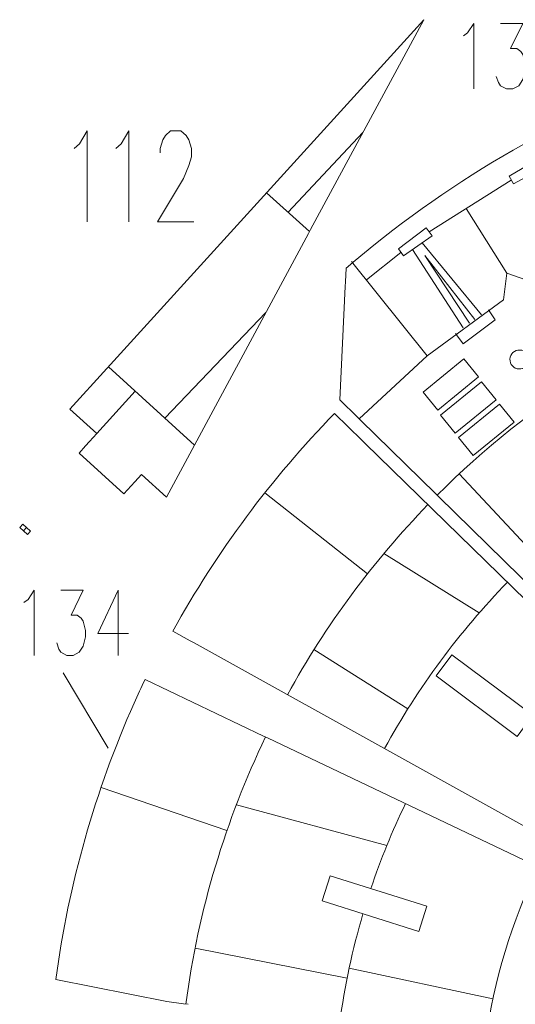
# Model space of a CAD drawing. Header units: inches. Extents: x -7.2 to 7.2, y -5.5 to 5.4.
# Tile 3 of 9: x -7.1 to -4.6, y 0.3 to 5.2. Entities that reach past the tile are written whole.
import ezdxf

# ---------------------------------------------------------------- set-up
doc = ezdxf.new("R2010")
doc.units = ezdxf.units.IN
doc.header["$MEASUREMENT"] = 0
doc.layers.add('Layer 1', color=7, linetype='Continuous')

msp = doc.modelspace()

# ---------------------------------------------------------------- linework, layer by layer
at = {"layer": 'Layer 1', "lineweight": 9}
for points, knots in [([(-5.6559, 4.1467), (-5.6559, 4.1467), (-5.0961, 5.1838), (-5.0961, 5.1838), (-5.0961, 5.1838), (-5.0961, 5.1838), (-6.6454, 3.48), (-6.6454, 3.48)], [0, 0, 0, 0, 0.333333, 0.333333, 0.333333, 0.333333, 1, 1, 1, 1]), ([(-3.6953, 4.8613), (-3.6953, 4.8613), (-3.7276, 4.9632), (-3.7276, 4.9632), (-3.7276, 4.9632), (-3.767, 4.9495), (-3.8058, 4.9353), (-3.8449, 4.9207), (-3.8449, 4.9207), (-4.4417, 4.697), (-4.9959, 4.3703), (-5.4807, 3.9556), (-5.4807, 3.9556), (-5.4807, 3.9556), (-5.4838, 3.8881), (-5.4838, 3.8881)], [0, 0, 0, 0, 0.2, 0.2, 0.2, 0.2, 0.4, 0.4, 0.4, 0.4, 0.6, 0.6, 0.6, 0.6, 1, 1, 1, 1]), ([(-6.5249, 2.9), (-6.5249, 2.9), (-6.4917, 2.9366), (-6.4917, 2.9366), (-6.4917, 2.9366), (-6.4917, 2.9366), (-6.3683, 2.8244), (-6.3683, 2.8244), (-6.3683, 2.8244), (-6.3683, 2.8244), (-5.6664, 4.1273), (-5.6664, 4.1273)], [0, 0, 0, 0, 0.25, 0.25, 0.25, 0.25, 0.5, 0.5, 0.5, 0.5, 1, 1, 1, 1]), ([(-5.4848, 3.866), (-5.4848, 3.866), (-5.5108, 3.3049), (-5.5108, 3.3049), (-5.5108, 3.3049), (-5.5108, 3.3049), (-5.4233, 3.2192), (-5.4233, 3.2192)], [0, 0, 0, 0, 0.333333, 0.333333, 0.333333, 0.333333, 1, 1, 1, 1]), ([(-6.6632, 3.4604), (-6.6632, 3.4604), (-6.8463, 3.2591), (-6.8463, 3.2591), (-6.8463, 3.2591), (-6.8463, 3.2591), (-6.7136, 3.1384), (-6.7136, 3.1384), (-6.7136, 3.1384), (-6.7136, 3.1384), (-6.7499, 3.0986), (-6.7499, 3.0986)], [0, 0, 0, 0, 0.25, 0.25, 0.25, 0.25, 0.5, 0.5, 0.5, 0.5, 1, 1, 1, 1]), ([(-5.4018, 3.1054), (-5.4018, 3.1054), (-5.5373, 3.2375), (-5.5373, 3.2375), (-5.5373, 3.2375), (-5.8516, 2.9158), (-6.1193, 2.5559), (-6.337, 2.1624), (-6.337, 2.1624), (-6.337, 2.1624), (-6.2506, 2.1145), (-6.2506, 2.1145)], [0, 0, 0, 0, 0.25, 0.25, 0.25, 0.25, 0.5, 0.5, 0.5, 0.5, 1, 1, 1, 1]), ([(-6.7694, 3.0771), (-6.7694, 3.0771), (-6.8011, 3.0423), (-6.8011, 3.0423), (-6.8011, 3.0423), (-6.8011, 3.0423), (-6.5791, 2.8404), (-6.5791, 2.8404), (-6.5791, 2.8404), (-6.5791, 2.8404), (-6.5431, 2.8801), (-6.5431, 2.8801)], [0, 0, 0, 0, 0.25, 0.25, 0.25, 0.25, 0.5, 0.5, 0.5, 0.5, 1, 1, 1, 1]), ([(-4.6337, 1.6421), (-4.6337, 1.6421), (-5.0349, 1.9406), (-5.0349, 1.9406), (-5.0349, 1.9406), (-5.0349, 1.9406), (-4.9573, 2.0449), (-4.9573, 2.0449), (-4.9573, 2.0449), (-4.9573, 2.0449), (-4.5561, 1.7464), (-4.5561, 1.7464), (-4.5561, 1.7464), (-4.5561, 1.7464), (-4.6337, 1.6421), (-4.6337, 1.6421)], [0, 0, 0, 0, 0.2, 0.2, 0.2, 0.2, 0.4, 0.4, 0.4, 0.4, 0.6, 0.6, 0.6, 0.6, 1, 1, 1, 1]), ([(-5.8884, 1.6438), (-5.8884, 1.6438), (-6.4747, 1.9229), (-6.4747, 1.9229), (-6.4747, 1.9229), (-6.4933, 1.8838), (-6.5109, 1.8458), (-6.5284, 1.8063), (-6.5284, 1.8063), (-6.7217, 1.3722), (-6.8523, 0.9126), (-6.9161, 0.4413), (-6.9161, 0.4413), (-6.9161, 0.4413), (-6.3675, 0.3313), (-6.3675, 0.3313), (-6.3675, 0.3313), (-6.3675, 0.3313), (-6.2836, 0.3207), (-6.2836, 0.3207)], [0, 0, 0, 0, 0.166667, 0.166667, 0.166667, 0.166667, 0.333333, 0.333333, 0.333333, 0.333333, 0.5, 0.5, 0.5, 0.5, 0.666667, 0.666667, 0.666667, 0.666667, 1, 1, 1, 1]), ([(-5.0817, 0.8024), (-5.0817, 0.8024), (-5.121, 0.6781), (-5.121, 0.6781), (-5.121, 0.6781), (-5.121, 0.6781), (-5.598, 0.8292), (-5.598, 0.8292), (-5.598, 0.8292), (-5.598, 0.8292), (-5.5587, 0.9534), (-5.5587, 0.9534), (-5.5587, 0.9534), (-5.5587, 0.9534), (-5.0817, 0.8024), (-5.0817, 0.8024)], [0, 0, 0, 0, 0.2, 0.2, 0.2, 0.2, 0.4, 0.4, 0.4, 0.4, 0.6, 0.6, 0.6, 0.6, 1, 1, 1, 1])]:
    msp.add_open_spline(points, degree=3, knots=knots, dxfattribs=at)
at = {"layer": 'Layer 1', "color": 1, "lineweight": 9}
for points, knots in [([(-4.8993, 5.1033), (-4.8993, 5.1033), (-4.8792, 5.1185), (-4.8792, 5.1185), (-4.8792, 5.1185), (-4.8792, 5.1185), (-4.8488, 5.1646), (-4.8488, 5.1646), (-4.8488, 5.1646), (-4.8488, 5.1646), (-4.8488, 4.8421), (-4.8488, 4.8421)], [0, 0, 0, 0, 0.25, 0.25, 0.25, 0.25, 0.5, 0.5, 0.5, 0.5, 1, 1, 1, 1]), ([(-4.717, 5.1646), (-4.717, 5.1646), (-4.6059, 5.1646), (-4.6059, 5.1646), (-4.6059, 5.1646), (-4.6059, 5.1646), (-4.6666, 5.042), (-4.6666, 5.042), (-4.6666, 5.042), (-4.6666, 5.042), (-4.6362, 5.042), (-4.6362, 5.042), (-4.6362, 5.042), (-4.6362, 5.042), (-4.6159, 5.0264), (-4.6159, 5.0264), (-4.6159, 5.0264), (-4.6159, 5.0264), (-4.6059, 5.0112), (-4.6059, 5.0112), (-4.6059, 5.0112), (-4.6059, 5.0112), (-4.5955, 4.9651), (-4.5955, 4.9651), (-4.5955, 4.9651), (-4.5955, 4.9651), (-4.5955, 4.9342), (-4.5955, 4.9342), (-4.5955, 4.9342), (-4.5955, 4.9342), (-4.6059, 4.8881), (-4.6059, 4.8881), (-4.6059, 4.8881), (-4.6059, 4.8881), (-4.6259, 4.8577), (-4.6259, 4.8577), (-4.6259, 4.8577), (-4.6259, 4.8577), (-4.6563, 4.8421), (-4.6563, 4.8421), (-4.6563, 4.8421), (-4.6563, 4.8421), (-4.6866, 4.8421), (-4.6866, 4.8421), (-4.6866, 4.8421), (-4.6866, 4.8421), (-4.717, 4.8577), (-4.717, 4.8577), (-4.717, 4.8577), (-4.717, 4.8577), (-4.7273, 4.8729), (-4.7273, 4.8729), (-4.7273, 4.8729), (-4.7273, 4.8729), (-4.7374, 4.9038), (-4.7374, 4.9038)], [0, 0, 0, 0, 0.066667, 0.066667, 0.066667, 0.066667, 0.133333, 0.133333, 0.133333, 0.133333, 0.2, 0.2, 0.2, 0.2, 0.266667, 0.266667, 0.266667, 0.266667, 0.333333, 0.333333, 0.333333, 0.333333, 0.4, 0.4, 0.4, 0.4, 0.466667, 0.466667, 0.466667, 0.466667, 0.533333, 0.533333, 0.533333, 0.533333, 0.6, 0.6, 0.6, 0.6, 0.666667, 0.666667, 0.666667, 0.666667, 0.733333, 0.733333, 0.733333, 0.733333, 0.8, 0.8, 0.8, 0.8, 0.866667, 0.866667, 0.866667, 0.866667, 1, 1, 1, 1]), ([(-6.8253, 4.5477), (-6.8253, 4.5477), (-6.7994, 4.5695), (-6.7994, 4.5695), (-6.7994, 4.5695), (-6.7994, 4.5695), (-6.7607, 4.6337), (-6.7607, 4.6337), (-6.7607, 4.6337), (-6.7607, 4.6337), (-6.7607, 4.1849), (-6.7607, 4.1849)], [0, 0, 0, 0, 0.25, 0.25, 0.25, 0.25, 0.5, 0.5, 0.5, 0.5, 1, 1, 1, 1]), ([(-6.6192, 4.5477), (-6.6192, 4.5477), (-6.5933, 4.5695), (-6.5933, 4.5695), (-6.5933, 4.5695), (-6.5933, 4.5695), (-6.5546, 4.6337), (-6.5546, 4.6337), (-6.5546, 4.6337), (-6.5546, 4.6337), (-6.5546, 4.1849), (-6.5546, 4.1849)], [0, 0, 0, 0, 0.25, 0.25, 0.25, 0.25, 0.5, 0.5, 0.5, 0.5, 1, 1, 1, 1]), ([(-6.4, 4.5266), (-6.4, 4.5266), (-6.4, 4.5477), (-6.4, 4.5477), (-6.4, 4.5477), (-6.4, 4.5477), (-6.3872, 4.5907), (-6.3872, 4.5907), (-6.3872, 4.5907), (-6.3872, 4.5907), (-6.3741, 4.6119), (-6.3741, 4.6119), (-6.3741, 4.6119), (-6.3741, 4.6119), (-6.3486, 4.6337), (-6.3486, 4.6337), (-6.3486, 4.6337), (-6.3486, 4.6337), (-6.2968, 4.6337), (-6.2968, 4.6337), (-6.2968, 4.6337), (-6.2968, 4.6337), (-6.2713, 4.6119), (-6.2713, 4.6119), (-6.2713, 4.6119), (-6.2713, 4.6119), (-6.2581, 4.5907), (-6.2581, 4.5907), (-6.2581, 4.5907), (-6.2581, 4.5907), (-6.2454, 4.5477), (-6.2454, 4.5477), (-6.2454, 4.5477), (-6.2454, 4.5477), (-6.2454, 4.5054), (-6.2454, 4.5054), (-6.2454, 4.5054), (-6.2454, 4.5054), (-6.2581, 4.4625), (-6.2581, 4.4625), (-6.2581, 4.4625), (-6.2581, 4.4625), (-6.284, 4.3984), (-6.284, 4.3984), (-6.284, 4.3984), (-6.284, 4.3984), (-6.4128, 4.1849), (-6.4128, 4.1849), (-6.4128, 4.1849), (-6.4128, 4.1849), (-6.2326, 4.1849), (-6.2326, 4.1849)], [0, 0, 0, 0, 0.071429, 0.071429, 0.071429, 0.071429, 0.142857, 0.142857, 0.142857, 0.142857, 0.214286, 0.214286, 0.214286, 0.214286, 0.285714, 0.285714, 0.285714, 0.285714, 0.357143, 0.357143, 0.357143, 0.357143, 0.428571, 0.428571, 0.428571, 0.428571, 0.5, 0.5, 0.5, 0.5, 0.571429, 0.571429, 0.571429, 0.571429, 0.642857, 0.642857, 0.642857, 0.642857, 0.714286, 0.714286, 0.714286, 0.714286, 0.785714, 0.785714, 0.785714, 0.785714, 0.857143, 0.857143, 0.857143, 0.857143, 1, 1, 1, 1]), ([(-4.6532, 4.3728), (-4.6532, 4.3728), (-4.673, 4.4098), (-4.673, 4.4098), (-4.673, 4.4098), (-4.673, 4.4098), (-4.5258, 4.4974), (-4.5258, 4.4974), (-4.5258, 4.4974), (-4.5258, 4.4974), (-4.5007, 4.4542), (-4.5007, 4.4542), (-4.5007, 4.4542), (-4.5007, 4.4542), (-4.6532, 4.3728), (-4.6532, 4.3728)], [0, 0, 0, 0, 0.2, 0.2, 0.2, 0.2, 0.4, 0.4, 0.4, 0.4, 0.6, 0.6, 0.6, 0.6, 1, 1, 1, 1]), ([(-5.197, 4.0167), (-5.197, 4.0167), (-5.2209, 4.0513), (-5.2209, 4.0513), (-5.2209, 4.0513), (-5.2209, 4.0513), (-5.0846, 4.155), (-5.0846, 4.155), (-5.0846, 4.155), (-5.0846, 4.155), (-5.0548, 4.1149), (-5.0548, 4.1149), (-5.0548, 4.1149), (-5.0548, 4.1149), (-5.197, 4.0167), (-5.197, 4.0167)], [0, 0, 0, 0, 0.2, 0.2, 0.2, 0.2, 0.4, 0.4, 0.4, 0.4, 0.6, 0.6, 0.6, 0.6, 1, 1, 1, 1]), ([(-4.7026, 3.7991), (-4.7026, 3.7991), (-5.0797, 3.5226), (-5.0797, 3.5226), (-5.0797, 3.5226), (-5.0797, 3.5226), (-5.4154, 3.2115), (-5.4154, 3.2115)], [0, 0, 0, 0, 0.333333, 0.333333, 0.333333, 0.333333, 1, 1, 1, 1]), ([(-4.7764, 3.7492), (-4.7764, 3.7492), (-4.7432, 3.7006), (-4.7432, 3.7006), (-4.7432, 3.7006), (-4.7432, 3.7006), (-4.9013, 3.582), (-4.9013, 3.582), (-4.9013, 3.582), (-4.9013, 3.582), (-4.9391, 3.6328), (-4.9391, 3.6328)], [0, 0, 0, 0, 0.25, 0.25, 0.25, 0.25, 0.5, 0.5, 0.5, 0.5, 1, 1, 1, 1]), ([(-4.8975, 3.5075), (-4.8975, 3.5075), (-5.0993, 3.3429), (-5.0993, 3.3429), (-5.0993, 3.3429), (-5.0993, 3.3429), (-5.0269, 3.2541), (-5.0269, 3.2541), (-5.0269, 3.2541), (-5.0269, 3.2541), (-4.8251, 3.4187), (-4.8251, 3.4187), (-4.8251, 3.4187), (-4.8251, 3.4187), (-4.8975, 3.5075), (-4.8975, 3.5075)], [0, 0, 0, 0, 0.2, 0.2, 0.2, 0.2, 0.4, 0.4, 0.4, 0.4, 0.6, 0.6, 0.6, 0.6, 1, 1, 1, 1]), ([(-4.8111, 3.3944), (-4.8111, 3.3944), (-5.0129, 3.2298), (-5.0129, 3.2298), (-5.0129, 3.2298), (-5.0129, 3.2298), (-4.9404, 3.141), (-4.9404, 3.141), (-4.9404, 3.141), (-4.9404, 3.141), (-4.7386, 3.3056), (-4.7386, 3.3056), (-4.7386, 3.3056), (-4.7386, 3.3056), (-4.8111, 3.3944), (-4.8111, 3.3944)], [0, 0, 0, 0, 0.2, 0.2, 0.2, 0.2, 0.4, 0.4, 0.4, 0.4, 0.6, 0.6, 0.6, 0.6, 1, 1, 1, 1]), ([(-4.7219, 3.2837), (-4.7219, 3.2837), (-4.9237, 3.1191), (-4.9237, 3.1191), (-4.9237, 3.1191), (-4.9237, 3.1191), (-4.8513, 3.0303), (-4.8513, 3.0303), (-4.8513, 3.0303), (-4.8513, 3.0303), (-4.6495, 3.1949), (-4.6495, 3.1949), (-4.6495, 3.1949), (-4.6495, 3.1949), (-4.7219, 3.2837), (-4.7219, 3.2837)], [0, 0, 0, 0, 0.2, 0.2, 0.2, 0.2, 0.4, 0.4, 0.4, 0.4, 0.6, 0.6, 0.6, 0.6, 1, 1, 1, 1]), ([(-7.0732, 2.3031), (-7.0732, 2.3031), (-7.0532, 2.3183), (-7.0532, 2.3183), (-7.0532, 2.3183), (-7.0532, 2.3183), (-7.0228, 2.3644), (-7.0228, 2.3644), (-7.0228, 2.3644), (-7.0228, 2.3644), (-7.0228, 2.0418), (-7.0228, 2.0418)], [0, 0, 0, 0, 0.25, 0.25, 0.25, 0.25, 0.5, 0.5, 0.5, 0.5, 1, 1, 1, 1]), ([(-6.891, 2.3644), (-6.891, 2.3644), (-6.7798, 2.3644), (-6.7798, 2.3644), (-6.7798, 2.3644), (-6.7798, 2.3644), (-6.8406, 2.2418), (-6.8406, 2.2418), (-6.8406, 2.2418), (-6.8406, 2.2418), (-6.8102, 2.2418), (-6.8102, 2.2418), (-6.8102, 2.2418), (-6.8102, 2.2418), (-6.7898, 2.2261), (-6.7898, 2.2261), (-6.7898, 2.2261), (-6.7898, 2.2261), (-6.7798, 2.2109), (-6.7798, 2.2109), (-6.7798, 2.2109), (-6.7798, 2.2109), (-6.7695, 2.1649), (-6.7695, 2.1649), (-6.7695, 2.1649), (-6.7695, 2.1649), (-6.7695, 2.134), (-6.7695, 2.134), (-6.7695, 2.134), (-6.7695, 2.134), (-6.7798, 2.0879), (-6.7798, 2.0879), (-6.7798, 2.0879), (-6.7798, 2.0879), (-6.7999, 2.0575), (-6.7999, 2.0575), (-6.7999, 2.0575), (-6.7999, 2.0575), (-6.8302, 2.0418), (-6.8302, 2.0418), (-6.8302, 2.0418), (-6.8302, 2.0418), (-6.8606, 2.0418), (-6.8606, 2.0418), (-6.8606, 2.0418), (-6.8606, 2.0418), (-6.891, 2.0575), (-6.891, 2.0575), (-6.891, 2.0575), (-6.891, 2.0575), (-6.9013, 2.0727), (-6.9013, 2.0727), (-6.9013, 2.0727), (-6.9013, 2.0727), (-6.9113, 2.1036), (-6.9113, 2.1036)], [0, 0, 0, 0, 0.066667, 0.066667, 0.066667, 0.066667, 0.133333, 0.133333, 0.133333, 0.133333, 0.2, 0.2, 0.2, 0.2, 0.266667, 0.266667, 0.266667, 0.266667, 0.333333, 0.333333, 0.333333, 0.333333, 0.4, 0.4, 0.4, 0.4, 0.466667, 0.466667, 0.466667, 0.466667, 0.533333, 0.533333, 0.533333, 0.533333, 0.6, 0.6, 0.6, 0.6, 0.666667, 0.666667, 0.666667, 0.666667, 0.733333, 0.733333, 0.733333, 0.733333, 0.8, 0.8, 0.8, 0.8, 0.866667, 0.866667, 0.866667, 0.866667, 1, 1, 1, 1]), ([(-6.6076, 2.3644), (-6.6076, 2.3644), (-6.7087, 2.1496), (-6.7087, 2.1496), (-6.7087, 2.1496), (-6.7087, 2.1496), (-6.5569, 2.1496), (-6.5569, 2.1496)], [0, 0, 0, 0, 0.333333, 0.333333, 0.333333, 0.333333, 1, 1, 1, 1])]:
    msp.add_open_spline(points, degree=3, knots=knots, dxfattribs=at)
at = {"layer": 'Layer 1', "color": 5, "lineweight": 9}
for points in [[(-5.7675, 4.2328), (-5.7675, 4.2328), (-5.3976, 4.6263), (-5.3976, 4.6263)], [(-4.6631, 4.3913), (-4.6631, 4.3913), (-5.0697, 4.1349), (-5.0697, 4.1349)], [(-5.8738, 4.3285), (-5.8738, 4.3285), (-5.6612, 4.137), (-5.6612, 4.137)], [(-4.8857, 4.25), (-4.8857, 4.25), (-4.6849, 3.9312), (-4.6849, 3.9312)], [(-5.209, 4.034), (-5.209, 4.034), (-5.3796, 3.8975), (-5.3796, 3.8975)], [(-5.4529, 3.9891), (-5.4529, 3.9891), (-5.0797, 3.5226), (-5.0797, 3.5226)], [(-5.0296, 2.834), (-4.5697, 3.2941), (-4.0079, 3.6522), (-3.3808, 3.8716)], [(-6.3761, 3.2143), (-6.3761, 3.2143), (-5.8768, 3.7366), (-5.8768, 3.7366)], [(-6.2299, 3.0813), (-6.2299, 3.0813), (-6.6558, 3.4686), (-6.6558, 3.4686)], [(-6.7136, 3.1384), (-6.7136, 3.1384), (-6.5231, 3.3479), (-6.5231, 3.3479)], [(-4.9206, 2.9394), (-4.9206, 2.9394), (-4.5459, 2.5381), (-4.5459, 2.5381)], [(-5.3752, 2.4448), (-5.3752, 2.4448), (-5.8819, 2.8458), (-5.8819, 2.8458)], [(-5.7705, 1.8481), (-5.5812, 2.1921), (-5.3469, 2.5078), (-5.0756, 2.7874)], [(-5.2932, 2.5458), (-5.2932, 2.5458), (-4.8214, 2.2529), (-4.8214, 2.2529)], [(-5.2903, 1.5817), (-5.1248, 1.8829), (-4.9198, 2.1593), (-4.6825, 2.4041)], [(-5.6392, 2.0709), (-5.6392, 2.0709), (-5.1746, 1.7781), (-5.1746, 1.7781)], [(-6.2726, 0.3193), (-6.2109, 0.7865), (-6.0755, 1.2304), (-5.8784, 1.639)], [(-6.0693, 1.177), (-6.0693, 1.177), (-6.6919, 1.39), (-6.6919, 1.39)], [(-6.0229, 1.3042), (-6.0229, 1.3042), (-5.2788, 1.1024), (-5.2788, 1.1024)], [(-5.3577, 0.8898), (-5.3093, 1.034), (-5.2521, 1.1742), (-5.1866, 1.3096)], [(-4.7912, 0.133), (-4.7496, 0.4389), (-4.66, 0.7296), (-4.5303, 0.9971)], [(-5.5124, 0.2237), (-5.4876, 0.4091), (-5.4487, 0.5901), (-5.3969, 0.7655)], [(-6.227, 0.5961), (-6.227, 0.5961), (-5.4754, 0.447), (-5.4754, 0.447)], [(-5.4651, 0.4969), (-5.4651, 0.4969), (-4.7542, 0.3452), (-4.7542, 0.3452)]]:
    msp.add_open_spline(points, degree=3, dxfattribs=at)
at = {"layer": 'Layer 1', "color": 1, "lineweight": 9}
for points in [[(-5.6664, 4.1273), (-5.6664, 4.1273), (-5.6559, 4.1467), (-5.6559, 4.1467)], [(-4.9012, 3.6608), (-4.9012, 3.6608), (-5.1515, 4.0481), (-5.1515, 4.0481)], [(-5.1042, 4.0807), (-5.1042, 4.0807), (-4.8108, 3.7255), (-4.8108, 3.7255)], [(-5.4848, 3.866), (-5.4848, 3.866), (-5.4838, 3.8881), (-5.4838, 3.8881)], [(-6.6632, 3.4604), (-6.6632, 3.4604), (-6.6454, 3.48), (-6.6454, 3.48)], [(-5.4075, 3.2038), (-5.4075, 3.2038), (-5.4233, 3.2192), (-5.4233, 3.2192)], [(-6.7694, 3.0771), (-6.7694, 3.0771), (-6.7499, 3.0985), (-6.7499, 3.0985)], [(-5.4018, 3.1054), (-5.4018, 3.1054), (-5.386, 3.09), (-5.386, 3.09)], [(-6.5431, 2.8801), (-6.5431, 2.8801), (-6.5249, 2.9), (-6.5249, 2.9)], [(-5.0217, 2.8263), (-5.0217, 2.8263), (-5.0376, 2.8417), (-5.0376, 2.8417)], [(-7.0753, 2.6574), (-7.0753, 2.6574), (-7.0604, 2.6738), (-7.0604, 2.6738)], [(-6.6076, 2.3644), (-6.6076, 2.3644), (-6.6076, 2.0418), (-6.6076, 2.0418)], [(-6.2506, 2.1145), (-6.2506, 2.1145), (-6.2313, 2.1038), (-6.2313, 2.1038)], [(-6.8802, 1.9565), (-6.8802, 1.9565), (-6.6577, 1.5836), (-6.6577, 1.5836)], [(-5.8884, 1.6438), (-5.8884, 1.6438), (-5.8684, 1.6343), (-5.8684, 1.6343)], [(-6.2836, 0.3207), (-6.2836, 0.3207), (-6.2616, 0.3179), (-6.2616, 0.3179)]]:
    msp.add_open_spline(points, degree=3, dxfattribs=at)
at = {"layer": 'Layer 1', "color": 5, "lineweight": 9}
for points, knots in [([(-4.87, 3.6834), (-4.87, 3.6834), (-5.0914, 4.0189), (-5.0914, 4.0189), (-5.0914, 4.0189), (-5.0914, 4.0189), (-4.8444, 3.7017), (-4.8444, 3.7017)], [0, 0, 0, 0, 0.333333, 0.333333, 0.333333, 0.333333, 1, 1, 1, 1]), ([(-4.7026, 3.7991), (-4.7026, 3.7991), (-4.6849, 3.9312), (-4.6849, 3.9312), (-4.6849, 3.9312), (-4.6849, 3.9312), (-4.5626, 3.8886), (-4.5626, 3.8886)], [0, 0, 0, 0, 0.333333, 0.333333, 0.333333, 0.333333, 1, 1, 1, 1]), ([(-4.6213, 3.5514), (-4.5954, 3.5503), (-4.5754, 3.5285), (-4.5765, 3.5026), (-4.5765, 3.5026), (-4.5776, 3.4767), (-4.5994, 3.4567), (-4.6253, 3.4578), (-4.6253, 3.4578), (-4.6512, 3.4589), (-4.6712, 3.4807), (-4.6701, 3.5066), (-4.6701, 3.5066), (-4.669, 3.5324), (-4.6472, 3.5525), (-4.6213, 3.5514)], [0, 0, 0, 0, 0.2, 0.2, 0.2, 0.2, 0.4, 0.4, 0.4, 0.4, 0.6, 0.6, 0.6, 0.6, 1, 1, 1, 1])]:
    msp.add_open_spline(points, degree=3, knots=knots, dxfattribs=at)
at = {"layer": 'Layer 1', "lineweight": 9}
for points in [[(-5.4075, 3.2038), (-5.4075, 3.2038), (-5.0376, 2.8417), (-5.0376, 2.8417)], [(-3.5946, 1.3435), (-3.5946, 1.3435), (-5.386, 3.09), (-5.386, 3.09)], [(-5.0217, 2.8263), (-5.0217, 2.8263), (-3.4073, 1.2463), (-3.4073, 1.2463)], [(-6.2313, 2.1038), (-6.2313, 2.1038), (-4.0285, 0.8818), (-4.0285, 0.8818)], [(-3.8286, 0.6631), (-3.8286, 0.6631), (-5.8684, 1.6343), (-5.8684, 1.6343)]]:
    msp.add_open_spline(points, degree=3, dxfattribs=at)
at = {"layer": 'Layer 1', "color": 2, "lineweight": 9}
msp.add_open_spline([(-7.0945, 2.6749), (-7.0945, 2.6749), (-7.0796, 2.6913), (-7.0796, 2.6913), (-7.0796, 2.6913), (-7.0796, 2.6913), (-7.0411, 2.6563), (-7.0411, 2.6563), (-7.0411, 2.6563), (-7.0411, 2.6563), (-7.056, 2.6399), (-7.056, 2.6399), (-7.056, 2.6399), (-7.056, 2.6399), (-7.0945, 2.6749), (-7.0945, 2.6749)], degree=3, knots=[0, 0, 0, 0, 0.2, 0.2, 0.2, 0.2, 0.4, 0.4, 0.4, 0.4, 0.6, 0.6, 0.6, 0.6, 1, 1, 1, 1], dxfattribs=at)

doc.saveas('drawing.dxf')
